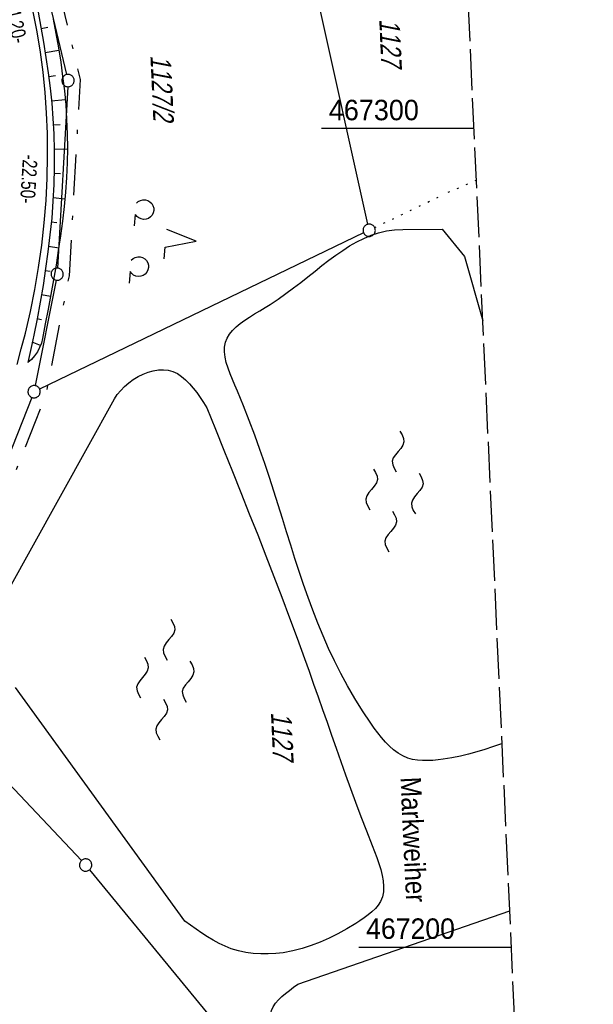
# Model space of a CAD drawing. Extents: x 510579 to 511204, y 466954 to 468018.
# Tile 28 of 48: x 511134 to 511204, y 467193 to 467313. Entities that reach past the tile are written whole.
import ezdxf

# ---------------------------------------------------------------- set-up
doc = ezdxf.new("R2010")
doc.units = 0
doc.header["$LTSCALE"] = 10
doc.header["$MEASUREMENT"] = 0
for name, pattern in [('LT00', [0]), ('LT08', [0.42, 0.2, -0.1, 0.02, -0.1]), ('LT14', [0.6, 0.5, -0.1]), ('PUNKTX2_STR', [0.6, 0.1, -0.5])]:
    doc.linetypes.add(name, pattern=pattern)
doc.layers.get('0').update_dxf_attribs({"linetype": 'LT00'})
for name, color, linetype in [('--WASSER_NUTZUNG', 180, 'Continuous'), ('ABSTAND', 8, 'LT00'), ('DFK_BES-NAME', 255, 'LT00'), ('DFK_FLUR_NR', 250, 'LT00'), ('DFK_GZPKT', 250, 'LT00'), ('DFK_KATASTER', 250, 'LT00'), ('DFK_NUTZUNG', 250, 'LT00'), ('DFK_NUTZUNGSGRENZE', 70, 'PUNKTX2_STR'), ('GEMEINDEGRENZE', 3, 'LT08'), ('V100_AFBR_BAB', 250, 'LT00'), ('V100_BOESCH', 250, 'LT00'), ('V100_BOSCHUNG', 250, 'LT00'), ('V100_RASTER', 250, 'LT00')]:
    doc.layers.add(name, color=color, linetype=linetype)
doc.layers.add('-BLATT_100-RAND', color=7, linetype='LT14', plot=False)
doc.styles.get("Standard").update_dxf_attribs({"font": 'ARIAL.TTF'})

# ---------------------------------------------------------------- blocks, each defined once
blk = doc.blocks.new('SYMB7010')
at = {"color": 0, "linetype": 'ByBlock'}
for points in [[(-0.031408, 0.499213), (-0.093728, 0.49134), (-0.15457, 0.475719), (-0.212975, 0.452595), (-0.268021, 0.422333), (-0.31884, 0.385411), (-0.36463, 0.342411), (-0.40467, 0.29401), (-0.438329, 0.240973), (-0.465074, 0.184136), (-0.484486, 0.124395), (-0.496256, 0.062692), (-0.5002, 0)], [(-0.5002, 0), (-0.496256, -0.062692), (-0.484486, -0.124395), (-0.465075, -0.184136), (-0.438329, -0.240973), (-0.404671, -0.29401), (-0.36463, -0.342411), (-0.31884, -0.385411), (-0.268021, -0.422333), (-0.212975, -0.452595), (-0.154571, -0.475719), (-0.093728, -0.49134), (-0.031408, -0.499213), (0.031408, -0.499213)], [(0.5002, 0), (0.496256, 0.062692), (0.484485, 0.124395), (0.465074, 0.184136), (0.438329, 0.240973), (0.40467, 0.29401), (0.36463, 0.342411), (0.31884, 0.385411), (0.268021, 0.422333), (0.212975, 0.452595), (0.15457, 0.475719), (0.093728, 0.49134), (0.031408, 0.499213), (-0.031408, 0.499213)], [(0.031408, -0.499213), (0.093728, -0.491341), (0.15457, -0.475719), (0.212975, -0.452595), (0.268021, -0.422333), (0.31884, -0.385411), (0.36463, -0.342411), (0.404671, -0.294011), (0.438329, -0.240974), (0.465075, -0.184136), (0.484486, -0.124395), (0.496256, -0.062692), (0.500201, 0)]]:
    blk.add_lwpolyline(points, dxfattribs=at)
blk = doc.blocks.new('SYMB7201')
at = {"color": 0, "linetype": 'ByBlock'}
for p, q in [((0, 0.385), (-0.11, 0.015)), ((-0.255, -0.385), (-0.115, -0.385)), ((0.445, -0.385), (0.585, -0.385))]:
    blk.add_line(p, q, dxfattribs=at)
for points in [[(0.25, 0.015), (0.11, 0.015), (0, 0.385)], [(-0.393816, -0.383308), (-0.416239, -0.362945), (-0.432849, -0.337617), (-0.442589, -0.308936), (-0.444836, -0.27873), (-0.439449, -0.248923), (-0.426769, -0.221415), (-0.407606, -0.197958), (-0.38318, -0.180047), (-0.355047, -0.168823), (-0.325, -0.165), (-0.294953, -0.168823), (-0.26682, -0.180047), (-0.242394, -0.197959), (-0.223231, -0.221415), (-0.210551, -0.248923), (-0.205164, -0.27873), (-0.207411, -0.308936), (-0.21715, -0.337617), (-0.233761, -0.362945), (-0.256184, -0.383308)], [(0.306185, -0.383308), (0.283761, -0.362945), (0.267151, -0.337617), (0.257411, -0.308936), (0.255164, -0.27873), (0.260552, -0.248923), (0.273231, -0.221415), (0.292394, -0.197958), (0.31682, -0.180047), (0.344953, -0.168823), (0.375, -0.165), (0.405047, -0.168823), (0.43318, -0.180047), (0.457606, -0.197959), (0.476769, -0.221415), (0.489449, -0.248923), (0.494836, -0.27873), (0.492589, -0.308936), (0.48285, -0.337617), (0.466239, -0.362945), (0.443816, -0.383308)]]:
    blk.add_lwpolyline(points, dxfattribs=at)
blk = doc.blocks.new('SYMB7250')
at = {"color": 0, "linetype": 'ByBlock'}
for points in [[(-0.25, 0.28), (-0.208333, 0.308889), (-0.166667, 0.331111), (-0.125, 0.34), (-0.083333, 0.331111), (-0.041667, 0.308889), (0, 0.28)], [(0, 0.28), (0.041667, 0.251111), (0.083333, 0.228889), (0.125, 0.22), (0.166667, 0.228889), (0.208333, 0.251111), (0.25, 0.28)], [(-0.74, 0), (-0.698333, 0.028889), (-0.656667, 0.051111), (-0.615, 0.06), (-0.573333, 0.051111), (-0.531667, 0.028889), (-0.49, 0)], [(-0.49, 0), (-0.448333, -0.028889), (-0.406667, -0.051111), (-0.365, -0.06), (-0.323333, -0.051111), (-0.281667, -0.028889), (-0.24, 0)], [(0.24, 0), (0.281667, 0.028889), (0.323333, 0.051111), (0.365, 0.06), (0.406667, 0.051111), (0.448333, 0.028889), (0.49, 0)], [(0.49, 0), (0.531667, -0.028889), (0.573333, -0.051111), (0.615, -0.06), (0.656667, -0.051111), (0.698333, -0.028889), (0.74, 0)], [(-0.25, -0.28), (-0.208333, -0.251111), (-0.166667, -0.228889), (-0.125, -0.22), (-0.083333, -0.228889), (-0.041667, -0.251111), (0, -0.28)], [(0, -0.28), (0.041667, -0.308889), (0.083333, -0.331111), (0.125, -0.34), (0.166667, -0.331111), (0.208333, -0.308889), (0.25, -0.28)]]:
    blk.add_lwpolyline(points, dxfattribs=at)

msp = doc.modelspace()

# ---------------------------------------------------------------- linework, layer by layer
at = {"layer": '-BLATT_100-RAND'}
msp.add_lwpolyline([(510578.53, 467878.41), (510620.74, 466954.37), (511204.13, 466981.02), (511161.92, 467905.06), (510578.53, 467878.41)], dxfattribs=at)
at = {"layer": 'DFK_KATASTER'}
for p, q in [((511136.38, 467320.87), (511139.78, 467306.58)), ((511176.59, 467288.29), (511169.99, 467318.09)), ((511139.91, 467305.1), (511138.66, 467282.95)), ((511176.07, 467287.23), (511136.48, 467268.17)), ((511138.48, 467281.46), (511135.94, 467268.58)), ((511135.52, 467267.14), (511123.49, 467236.8)), ((511122.87, 467230.37), (511141.58, 467210.57)), ((511142.58, 467209.44), (511165.57, 467181.45))]:
    msp.add_line(p, q, dxfattribs=at)
at = {"layer": 'DFK_NUTZUNGSGRENZE', "ltscale": 0.2}
for p in [(511189.85, 467293.68), (511177.43, 467287.89)]:
    msp.add_line(p, (511185.51, 467291.78), dxfattribs=at)
at = {"layer": 'GEMEINDEGRENZE', "ltscale": 2.5, "flags": 128}
msp.add_lwpolyline([(511049, 466973.93), (511042.86, 467071.75), (511045.56, 467102.02), (511049.94, 467123.71), (511055.91, 467143.39), (511064.27, 467161.5), (511075.33, 467176.93), (511101.46, 467204.13), (511113.31, 467216.45), (511123.77, 467230.31), (511124.66, 467235.7), (511137.25, 467267.42), (511140.11, 467282.01), (511141.46, 467305.98), (511137.64, 467322.05), (511135.3, 467327.92), (511128.46, 467343.86), (511143, 467349.67), (511146.3, 467350.99), (511162.09, 467343.26), (511183.64, 467332.82), (511188.11, 467331.92)], dxfattribs=at)
at = {"layer": 'V100_AFBR_BAB'}
msp.add_lwpolyline([(511133.72, 467271.17), (511134.24, 467273.07), (511134.73, 467274.98), (511135.35, 467277.64), (511135.89, 467280.32), (511136.35, 467283.02), (511136.73, 467285.73), (511137.04, 467288.45), (511137.26, 467291.18), (511137.39, 467293.92), (511137.45, 467296.66), (511137.42, 467299.4), (511137.31, 467301.9), (511137.14, 467304.38), (511136.89, 467306.86), (511136.57, 467309.33), (511136.17, 467311.79), (511135.7, 467314.23)], dxfattribs=at)
at = {"layer": 'V100_BOESCH'}
for points in [[(511136.28, 467314.22), (511136.62, 467312.37), (511136.95, 467310.52), (511137.25, 467308.66), (511137.52, 467306.8), (511137.76, 467304.94), (511137.96, 467303.08), (511138.11, 467301.21), (511138.22, 467299.34), (511138.27, 467297.29), (511138.27, 467295.23), (511138.22, 467293.17), (511138.11, 467291.11), (511137.95, 467289.05), (511137.74, 467286.99), (511137.49, 467284.93), (511137.21, 467282.88), (511136.89, 467280.83), (511136.54, 467278.79), (511136.16, 467276.76), (511135.75, 467274.73), (511135.52, 467273.61), (511135.28, 467272.5), (511135.04, 467271.39)], [(511138.13, 467313.35), (511138.46, 467311.6), (511138.77, 467309.86), (511139.05, 467308.11), (511139.29, 467306.36), (511139.5, 467304.61), (511139.66, 467302.87), (511139.78, 467301.12), (511139.85, 467299.36), (511139.87, 467297.58), (511139.84, 467295.8), (511139.75, 467294.02), (511139.63, 467292.23), (511139.46, 467290.45), (511139.26, 467288.66), (511139.02, 467286.87), (511138.76, 467285.08), (511138.48, 467283.3), (511138.17, 467281.51), (511137.85, 467279.72), (511137.51, 467277.93), (511137.17, 467276.14), (511136.83, 467274.35), (511136.69, 467273.78), (511136.48, 467273.23), (511136.21, 467272.71), (511135.87, 467272.22), (511135.48, 467271.78), (511135.04, 467271.39)], [(511192.99, 467224.87), (511192.8, 467224.8), (511191.83, 467224.45), (511190.87, 467224.13), (511189.89, 467223.83), (511188.9, 467223.56), (511187.9, 467223.32), (511186.86, 467223.11), (511185.8, 467222.94), (511185.17, 467222.86), (511184.53, 467222.8), (511183.9, 467222.77), (511183.27, 467222.78), (511182.65, 467222.83), (511182.05, 467222.93), (511181.47, 467223.09), (511180.86, 467223.35), (511180.28, 467223.69), (511179.73, 467224.09), (511179.21, 467224.54), (511178.72, 467225.04), (511178.25, 467225.58), (511177.8, 467226.15), (511177.36, 467226.74), (511176.94, 467227.33), (511175.93, 467228.85), (511174.98, 467230.37), (511174.1, 467231.9), (511173.28, 467233.42), (511172.51, 467234.95), (511171.79, 467236.49), (511171.11, 467238.03), (511170.47, 467239.58), (511169.87, 467241.14), (511169.29, 467242.71), (511168.74, 467244.29), (511168.2, 467245.88), (511167.68, 467247.48), (511167.17, 467249.09), (511166.66, 467250.72), (511166.15, 467252.36), (511165.63, 467254.01), (511165.1, 467255.68), (511164.55, 467257.37), (511163.99, 467259.08), (511163.39, 467260.8), (511162.76, 467262.55), (511162.1, 467264.31), (511161.39, 467266.1), (511160.64, 467267.91), (511160.33, 467268.62), (511160.03, 467269.33), (511159.75, 467270.03), (511159.5, 467270.73), (511159.29, 467271.4), (511159.15, 467272.06), (511159.07, 467272.7), (511159.08, 467273.3), (511159.19, 467273.88), (511159.39, 467274.39), (511159.68, 467274.87), (511160.05, 467275.32), (511160.49, 467275.76), (511161, 467276.17), (511161.54, 467276.57), (511162.13, 467276.96), (511162.75, 467277.35), (511163.38, 467277.73), (511164.02, 467278.12), (511164.65, 467278.51), (511165.63, 467279.16), (511166.58, 467279.83), (511167.5, 467280.51), (511168.39, 467281.2), (511169.27, 467281.89), (511170.13, 467282.57), (511170.98, 467283.24), (511171.82, 467283.89), (511172.67, 467284.51), (511173.51, 467285.1), (511174.36, 467285.64), (511175.22, 467286.14), (511176.09, 467286.57), (511176.99, 467286.95), (511177.9, 467287.25), (511178.85, 467287.48), (511179.83, 467287.62), (511180.84, 467287.67), (511185.66, 467287.68), (511188.38, 467284.37), (511190.64, 467276.51)], [(511132.42, 467243.18), (511145.63, 467266.95), (511145.97, 467267.49), (511146.38, 467268), (511146.84, 467268.48), (511147.36, 467268.92), (511147.92, 467269.33), (511148.51, 467269.68), (511149.12, 467269.98), (511149.74, 467270.23), (511150.37, 467270.4), (511150.99, 467270.5), (511151.6, 467270.53), (511152.18, 467270.47), (511152.76, 467270.3), (511153.31, 467270.05), (511153.83, 467269.71), (511154.32, 467269.29), (511154.79, 467268.82), (511155.24, 467268.29), (511155.67, 467267.73), (511156.09, 467267.13), (511156.5, 467266.51), (511156.91, 467265.88)], [(511156.91, 467265.88), (511157.96, 467263.28), (511159, 467260.69), (511160.04, 467258.1), (511161.08, 467255.52), (511162.1, 467252.94), (511163.12, 467250.37), (511164.12, 467247.81), (511165.1, 467245.27), (511166.07, 467242.74), (511167.02, 467240.22), (511167.95, 467237.73), (511168.85, 467235.25), (511169.41, 467233.69), (511169.96, 467232.13), (511170.51, 467230.58), (511171.05, 467229.02), (511171.6, 467227.46), (511172.15, 467225.88), (511172.71, 467224.29), (511173.29, 467222.68), (511173.87, 467221.04), (511174.47, 467219.38), (511175.09, 467217.69), (511175.74, 467215.96), (511176.41, 467214.2), (511177.11, 467212.39), (511177.4, 467211.66), (511177.67, 467210.92), (511177.93, 467210.19), (511178.15, 467209.47), (511178.34, 467208.76), (511178.46, 467208.07), (511178.51, 467207.4), (511178.49, 467206.75), (511178.36, 467206.14), (511178.14, 467205.57), (511177.86, 467205.12), (511177.5, 467204.7), (511177.09, 467204.3), (511176.63, 467203.92), (511176.14, 467203.56), (511175.62, 467203.22), (511175.1, 467202.88), (511174.01, 467202.24), (511172.93, 467201.63), (511171.85, 467201.09), (511170.76, 467200.6), (511169.66, 467200.17), (511168.54, 467199.81), (511167.4, 467199.52), (511166.24, 467199.31), (511165.33, 467199.21), (511164.41, 467199.16), (511163.49, 467199.17), (511162.57, 467199.23), (511161.66, 467199.35), (511160.77, 467199.54), (511159.9, 467199.8), (511159.13, 467200.09), (511158.4, 467200.44), (511157.67, 467200.82), (511156.97, 467201.25), (511156.28, 467201.7), (511155.59, 467202.17), (511154.92, 467202.66), (511154.24, 467203.16), (511133.53, 467231.72)]]:
    msp.add_lwpolyline(points, dxfattribs=at)
at = {"layer": 'V100_BOESCH', "flags": 128}
msp.add_lwpolyline([(511196.19, 467154.83), (511195.9, 467155.01), (511195.48, 467155.33), (511195.09, 467155.67), (511194.74, 467156.04), (511167.21, 467187.04), (511166.84, 467187.45), (511166.48, 467187.9), (511166.11, 467188.36), (511165.77, 467188.85), (511165.45, 467189.34), (511165.18, 467189.84), (511164.96, 467190.34), (511164.8, 467190.84), (511164.72, 467191.32), (511164.72, 467191.8), (511164.83, 467192.26), (511165.03, 467192.7), (511165.31, 467193.13), (511165.66, 467193.54), (511166.06, 467193.94), (511166.51, 467194.33), (511167, 467194.71), (511167.51, 467195.09), (511168.04, 467195.47), (511193.93, 467204.43)], dxfattribs=at)
at = {"layer": 'V100_BOSCHUNG'}
for p, q in [((511137.48, 467312.33), (511136.66, 467312.17)), ((511138.82, 467309.51), (511137.16, 467309.24)), ((511138.43, 467306.41), (511137.59, 467306.29)), ((511139.61, 467303.51), (511137.93, 467303.35)), ((511138.99, 467300.44), (511138.16, 467300.4)), ((511139.87, 467297.44), (511138.27, 467297.45)), ((511139.02, 467294.45), (511138.26, 467294.49)), ((511139.55, 467291.38), (511138.13, 467291.52)), ((511138.56, 467288.46), (511137.9, 467288.55)), ((511138.81, 467285.39), (511137.58, 467285.58)), ((511137.75, 467282.52), (511137.17, 467282.62)), ((511137.8, 467279.46), (511136.69, 467279.66)), ((511136.7, 467276.61), (511136.15, 467276.75)), ((511136.58, 467273.49), (511135.57, 467273.88))]:
    msp.add_line(p, q, dxfattribs=at)
at = {"layer": 'V100_RASTER'}
for p, q in [((511189.56, 467300), (511170.9, 467300)), ((511175.47, 467200), (511194.13, 467200))]:
    msp.add_line(p, q, dxfattribs=at)

# ---------------------------------------------------------------- block references
at = {"layer": '--WASSER_NUTZUNG', "xscale": 9.999999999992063, "yscale": 9.999999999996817, "zscale": 10, "rotation": 264.7376999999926}
for p in [(511179.83, 467255.65), (511151.83, 467232.67)]:
    msp.add_blockref('SYMB7250', p, dxfattribs=at)
at = {"layer": 'DFK_GZPKT', "xscale": 1.500000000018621, "yscale": 1.5, "zscale": 1.5, "rotation": 264.7377099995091}
for p in [(511139.95, 467305.85), (511176.75, 467287.56), (511138.62, 467282.2), (511135.8, 467267.84), (511142.1, 467210.02)]:
    msp.add_blockref('SYMB7010', p, dxfattribs=at)
at = {"layer": 'DFK_NUTZUNG', "xscale": 9.999999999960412, "yscale": 10, "zscale": 10, "rotation": 264.7377000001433}
msp.add_blockref('SYMB7201', (511151.77, 467286.59), dxfattribs=at)

# ---------------------------------------------------------------- texts
at = {"layer": 'ABSTAND', "width": 0.75}
for s, rotation, p in [(' -14.20-', -77.5119, (511131.84, 467316.61)), (' -22.50-', -93.4645, (511134.48, 467297.38))]:
    msp.add_text(s, height=1.8, rotation=rotation, dxfattribs=at).set_placement(p)
at = {"layer": 'DFK_BES-NAME', "width": 0.85}
msp.add_text('Markweiher', height=2.5, rotation=272.6154, dxfattribs=at).set_placement((511180.56, 467220.73))
at = {"layer": 'DFK_FLUR_NR', "oblique": 13.754, "width": 0.75}
for s, p in [('1127', (511177.97, 467313.35)), ('1127/2', (511150.01, 467308.91)), ('1127', (511164.74, 467228.67))]:
    msp.add_text(s, height=2.5, rotation=272.6154, dxfattribs=at).set_placement(p)
at = {"layer": 'V100_RASTER'}
for s, width, p in [(' 467300', 0.944, (511170.9, 467301)), (' 467200', 0.931, (511175.47, 467201))]:
    msp.add_text(s, height=2.5, rotation=-0.0013, dxfattribs=dict(at, width=width)).set_placement(p)

doc.saveas('drawing.dxf')
